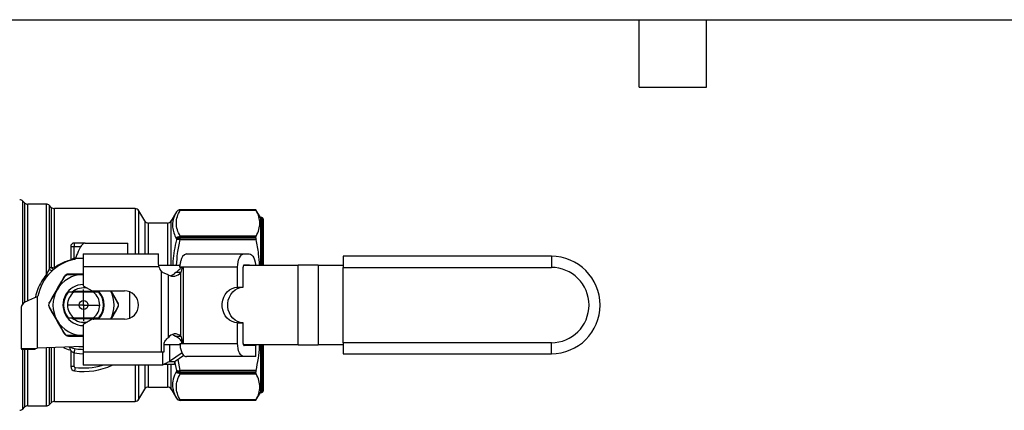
# Model space of a CAD drawing. Header units: inches. Extents: x 0.5 to 21.5, y 0.5 to 16.5.
# Tile 5 of 12: x 5.2 to 13.9, y 13 to 16.5. Entities that reach past the tile are written whole.
import ezdxf

# ---------------------------------------------------------------- set-up
doc = ezdxf.new("R2010")
doc.units = ezdxf.units.IN
doc.header["$LTSCALE"] = 2
doc.header["$MEASUREMENT"] = 0
doc.linetypes.add('SLD-Center', pattern=[0.75, 0.6, -0.05, 0.05, -0.05])
doc.linetypes.add('SLD-Solid', pattern=[0])
doc.layers.add('CENTER', color=40, linetype='SLD-Center')
doc.layers.add('TEXT', color=140, linetype='SLD-Solid', lineweight=25)

# ---------------------------------------------------------------- blocks, each defined once
blk = doc.blocks.new('SW_CENTERMARKSYMBOL_1')
at = {"layer": 'CENTER', "color": 0}
for p, q in [((0, 0.1), (0, 0.1394)), ((0, 0), (0, 0.1)), ((-0.1, 0), (-0.1394, 0)), ((0, 0), (-0.1, 0)), ((0, 0), (0, -0.1)), ((0, 0), (0.1, 0)), ((0.1, 0), (0.1394, 0)), ((0, -0.1), (0, -0.1394))]:
    blk.add_line(p, q, dxfattribs=at)

msp = doc.modelspace()

# ---------------------------------------------------------------- linework, layer by layer
for p, q in [((5.2409, 14.8722), (5.2246, 14.8885)), ((5.2246, 13.9739), (5.2246, 14.8885)), ((5.2409, 14.8722), (5.2409, 13.987)), ((5.433, 14.8607), (5.2688, 14.8607)), ((5.2688, 14.003), (5.2688, 14.8607)), ((5.433, 14.8607), (5.433, 14.2322)), ((5.4771, 14.8328), (5.4608, 14.8492)), ((5.4608, 14.2889), (5.4608, 14.8492)), ((5.4771, 14.8328), (5.4771, 14.3011)), ((6.2218, 14.8213), (5.505, 14.8213)), ((5.505, 14.2966), (5.505, 14.8213)), ((6.2218, 14.8213), (6.2218, 14.4214)), ((6.3071, 14.713), (6.2559, 14.8016)), ((6.2559, 14.4214), (6.2559, 14.8016)), ((6.5888, 14.7918), (6.5433, 14.713)), ((6.5888, 14.7918), (6.5888, 14.7918)), ((7.2953, 14.8115), (6.6229, 14.8115)), ((6.6229, 14.8114), (6.6229, 14.8115)), ((6.6229, 14.8084), (6.6229, 14.8114)), ((7.2953, 14.8114), (6.6229, 14.8114)), ((6.6229, 14.8084), (7.2969, 14.8084)), ((7.3351, 14.7426), (7.2953, 14.8115)), ((7.2953, 14.8114), (7.2953, 14.8115)), ((6.3071, 14.713), (6.3071, 14.4214)), ((6.5433, 14.3193), (6.5433, 14.713)), ((7.3469, 14.7426), (7.3351, 14.7426)), ((7.3351, 14.7426), (7.3351, 14.3193)), ((7.3469, 14.7426), (7.3469, 14.3193)), ((7.3587, 14.7308), (7.3587, 14.3193)), ((6.5092, 14.6934), (6.3412, 14.6934)), ((6.3412, 14.4214), (6.3412, 14.6934)), ((6.5092, 14.6934), (6.5092, 14.3193)), ((6.5888, 14.5542), (6.5888, 14.5451)), ((6.6229, 14.5682), (6.6229, 14.5765)), ((7.2969, 14.5765), (6.6229, 14.5765)), ((6.6229, 14.5589), (6.6229, 14.5682)), ((6.6229, 14.5682), (7.2953, 14.5682)), ((6.6229, 14.5463), (6.6229, 14.5589)), ((7.2953, 14.5589), (6.6229, 14.5589)), ((6.6229, 14.5463), (7.2969, 14.5463)), ((7.2953, 14.5589), (7.2953, 14.5682)), ((5.6501, 14.4847), (5.6501, 14.3645)), ((5.6501, 14.4847), (5.6816, 14.4847)), ((5.777, 14.5162), (5.6816, 14.5162)), ((5.6816, 14.5162), (5.6816, 14.4847)), ((5.6816, 14.3821), (5.6816, 14.4847)), ((5.6816, 14.4847), (5.74, 14.4847)), ((5.777, 14.5162), (6.158, 14.5162)), ((6.158, 14.4214), (6.158, 14.5162)), ((5.6932, 14.3842), (5.6816, 14.3821)), ((5.6816, 14.3821), (5.6839, 14.3704)), ((5.6855, 14.3708), (5.6913, 14.3784)), ((5.7605, 14.3784), (5.6913, 14.3784)), ((5.7605, 14.4214), (5.7605, 14.3033)), ((5.7605, 14.4214), (6.4298, 14.4214)), ((6.4298, 14.3571), (6.4298, 14.4214)), ((6.6799, 14.4195), (7.1913, 14.4195)), ((7.1913, 14.4195), (7.2351, 14.4195)), ((9.9201, 14.3981), (8.0697, 14.3981)), ((8.0697, 14.3981), (8.0697, 14.2997)), ((9.9201, 14.3981), (9.9201, 14.2997)), ((5.5116, 14.2898), (5.505, 14.2966)), ((6.4339, 14.3033), (5.7605, 14.3033)), ((5.7605, 14.3033), (5.7605, 14.1365)), ((6.4321, 14.3193), (6.6197, 14.3193)), ((6.4569, 13.5499), (6.4569, 14.2601)), ((6.6376, 14.3014), (6.6169, 14.3014)), ((6.6379, 14.3014), (6.6376, 14.3014)), ((6.649, 14.3014), (6.6379, 14.3014)), ((7.1323, 14.3014), (6.649, 14.3014)), ((6.649, 14.3014), (6.649, 13.6247)), ((7.1323, 14.1225), (7.1323, 14.3014)), ((7.1815, 14.1225), (7.1815, 14.3014)), ((7.1835, 14.3193), (7.6721, 14.3193)), ((7.1913, 14.3211), (7.2351, 14.3211)), ((7.6721, 13.6107), (7.6721, 14.3193)), ((7.8493, 14.3193), (7.6721, 14.3193)), ((7.8493, 14.3193), (7.8493, 13.6107)), ((7.8493, 14.3193), (8.0697, 14.3193)), ((8.0697, 14.2997), (9.9201, 14.2997)), ((8.0697, 13.6304), (8.0697, 14.2997)), ((6.5159, 14.2338), (6.5159, 13.6749)), ((6.6293, 14.2532), (6.5801, 14.2532)), ((6.6293, 13.6878), (6.6293, 14.2532)), ((5.8581, 14.0853), (5.6704, 14.0853)), ((5.6714, 14.0861), (5.8571, 14.0861)), ((5.7605, 14.1365), (5.8393, 14.091)), ((5.8393, 14.091), (6.1267, 14.091)), ((7.1323, 14.1225), (7.1815, 14.1225)), ((5.3509, 14.038), (5.3584, 14.0438)), ((5.3509, 14.038), (5.3509, 13.5806)), ((5.8518, 14.0782), (5.6768, 14.0782)), ((6.1752, 13.8487), (6.1752, 14.0813)), ((5.2131, 13.5765), (5.2131, 13.9522)), ((5.6704, 13.8447), (5.8581, 13.8447)), ((5.8571, 13.844), (5.6714, 13.844)), ((5.6768, 13.8518), (5.8518, 13.8518)), ((5.8393, 13.839), (5.7605, 13.7936)), ((6.1267, 13.839), (5.8393, 13.839)), ((5.7605, 13.7936), (5.7605, 13.5499)), ((7.1323, 13.6247), (7.1323, 13.8075)), ((7.1323, 13.8075), (7.1815, 13.8075)), ((7.1815, 13.6247), (7.1815, 13.8075)), ((6.5801, 13.6878), (6.6293, 13.6878)), ((5.3312, 13.5765), (5.2131, 13.5765)), ((5.2131, 13.5765), (5.2131, 13.5713)), ((5.3312, 13.5713), (5.2131, 13.5713)), ((5.2246, 13.0415), (5.2246, 13.5713)), ((5.2409, 13.5713), (5.2409, 13.0578)), ((5.2688, 13.0693), (5.2688, 13.5713)), ((5.3312, 13.5765), (5.3312, 13.5713)), ((5.7605, 13.5959), (5.3509, 13.5806)), ((5.433, 13.5837), (5.433, 13.0693)), ((5.4608, 13.0809), (5.4608, 13.5847)), ((5.4771, 13.5853), (5.4771, 13.0972)), ((5.505, 13.1087), (5.505, 13.5864)), ((5.6501, 13.5601), (5.6501, 13.4189)), ((5.7605, 13.5922), (5.7227, 13.5945)), ((6.4798, 13.5499), (6.4798, 13.6166)), ((6.6213, 13.6107), (6.4798, 13.6107)), ((6.5285, 13.6107), (6.5285, 13.4635)), ((6.6205, 13.6247), (6.6392, 13.6247)), ((6.6392, 13.6247), (6.649, 13.6247)), ((6.649, 13.6247), (7.1323, 13.6247)), ((7.6721, 13.6107), (7.1835, 13.6107)), ((7.2942, 13.605), (7.1913, 13.605)), ((7.2449, 13.6107), (7.2449, 13.6043)), ((7.2942, 13.6043), (7.2449, 13.6043)), ((7.2942, 13.6107), (7.2942, 13.6043)), ((7.2942, 13.5066), (7.2942, 13.605)), ((7.3351, 13.6107), (7.3351, 13.1875)), ((7.3469, 13.6107), (7.3469, 13.1875)), ((7.3587, 13.6107), (7.3587, 13.1993)), ((7.6721, 13.6107), (7.8493, 13.6107)), ((8.0697, 13.6107), (7.8493, 13.6107)), ((9.9201, 13.6304), (8.0697, 13.6304)), ((8.0697, 13.6304), (8.0697, 13.5319)), ((9.9201, 13.5319), (9.9201, 13.6304)), ((5.6816, 13.4189), (5.6816, 13.5399)), ((5.7605, 13.5499), (6.4569, 13.5499)), ((5.7605, 13.5499), (5.7605, 13.4318)), ((6.4569, 13.5499), (6.4692, 13.5499)), ((6.4692, 13.5499), (6.4798, 13.5499)), ((6.4692, 13.4318), (6.4692, 13.5499)), ((6.4695, 13.4357), (6.4695, 13.5499)), ((6.6391, 13.5394), (6.5285, 13.4635)), ((6.6557, 13.517), (6.5777, 13.4635)), ((6.6229, 13.3837), (6.6038, 13.4814)), ((7.1913, 13.5066), (6.6799, 13.5066)), ((7.2942, 13.5066), (7.1913, 13.5066)), ((8.0697, 13.5319), (9.9201, 13.5319)), ((5.6816, 13.4189), (5.6501, 13.4189)), ((5.6884, 13.4111), (5.6841, 13.3799)), ((6.4692, 13.4318), (5.7605, 13.4318)), ((6.2218, 13.4318), (6.2218, 13.1087)), ((6.2559, 13.1284), (6.2559, 13.4318)), ((6.3071, 13.4318), (6.3071, 13.217)), ((6.3412, 13.2367), (6.3412, 13.4318)), ((6.4695, 13.4357), (6.4749, 13.4357)), ((6.5688, 13.4357), (6.4749, 13.4357)), ((6.5092, 13.4357), (6.5092, 13.2367)), ((6.5285, 13.4635), (6.5777, 13.4635)), ((6.5433, 13.217), (6.5433, 13.4357)), ((6.5735, 13.4633), (6.5888, 13.385)), ((6.5888, 13.385), (6.5888, 13.3759)), ((7.2969, 13.3837), (6.6229, 13.3837)), ((6.6229, 13.3712), (6.6229, 13.3837)), ((6.6229, 13.3712), (7.2953, 13.3712)), ((6.6229, 13.3618), (6.6229, 13.3712)), ((6.6229, 13.3535), (6.6229, 13.3618)), ((7.2953, 13.3618), (6.6229, 13.3618)), ((6.6229, 13.3535), (7.2969, 13.3535)), ((7.2953, 13.3618), (7.2953, 13.3712)), ((6.2559, 13.1284), (6.3071, 13.217)), ((6.3412, 13.2367), (6.5092, 13.2367)), ((6.5433, 13.217), (6.5888, 13.1382)), ((6.5888, 13.1383), (6.5888, 13.1382)), ((7.2969, 13.1216), (6.6229, 13.1216)), ((6.6229, 13.1186), (6.6229, 13.1216)), ((7.2953, 13.1186), (7.3351, 13.1875)), ((7.3351, 13.1875), (7.3469, 13.1875)), ((5.2246, 13.0415), (5.2409, 13.0578)), ((5.2688, 13.0693), (5.433, 13.0693)), ((5.4608, 13.0809), (5.4771, 13.0972)), ((5.505, 13.1087), (6.2218, 13.1087)), ((6.6229, 13.1186), (7.2953, 13.1186)), ((6.6229, 13.1186), (7.2953, 13.1186)), ((6.6229, 13.1186), (6.6229, 13.1186)), ((7.2953, 13.1186), (7.2953, 13.1186))]:
    msp.add_line(p, q)
at = {"flags": 128}
for points in [[(7.1323, 14.3014), (7.1334, 14.3244), (7.1368, 14.3466), (7.1422, 14.367), (7.1496, 14.3849), (7.1585, 14.3996), (7.1687, 14.4105), (7.1798, 14.4172), (7.1913, 14.4195)], [(7.2351, 14.4195), (7.2466, 14.4172), (7.2577, 14.4105), (7.2679, 14.3996), (7.2769, 14.3849), (7.2842, 14.367), (7.2897, 14.3466), (7.293, 14.3244), (7.2935, 14.3193)], [(5.8657, 14.0789), (5.8599, 14.0839), (5.8503, 14.091)], [(7.1323, 13.8075), (7.1072, 13.8102), (7.083, 13.8182), (7.0605, 13.8311), (7.0404, 13.8486), (7.0234, 13.8701), (7.0102, 13.8948), (7.0011, 13.9219), (6.9965, 13.9505), (6.9965, 13.9795), (7.0011, 14.0081), (7.0102, 14.0352), (7.0234, 14.0599), (7.0404, 14.0814), (7.0605, 14.0989), (7.083, 14.1119), (7.1072, 14.1198), (7.1323, 14.1225)], [(7.1815, 13.8075), (7.1564, 13.8102), (7.1322, 13.8182), (7.1097, 13.8311), (7.0896, 13.8486), (7.0727, 13.8701), (7.0594, 13.8948), (7.0503, 13.9219), (7.0457, 13.9505), (7.0457, 13.9795), (7.0503, 14.0081), (7.0594, 14.0352), (7.0727, 14.0599), (7.0896, 14.0814), (7.1097, 14.0989), (7.1322, 14.1119), (7.1564, 14.1198), (7.1815, 14.1225)], [(5.8503, 13.839), (5.8524, 13.8405), (5.8644, 13.8499)], [(6.5536, 13.7046), (6.567, 13.698), (6.5801, 13.6878)], [(6.6213, 13.6095), (6.6236, 13.5888), (6.6278, 13.5692), (6.6336, 13.5514), (6.6409, 13.536), (6.6495, 13.5235), (6.6591, 13.5142), (6.6693, 13.5085), (6.6799, 13.5066)], [(7.1913, 13.5066), (7.1798, 13.5089), (7.1687, 13.5156), (7.1585, 13.5265), (7.1496, 13.5412), (7.1422, 13.5591), (7.1368, 13.5795), (7.1334, 13.6017), (7.1323, 13.6247)], [(5.6816, 13.5399), (5.7289, 13.5334), (5.7605, 13.532)]]:
    msp.add_lwpolyline(points, dxfattribs=at)
for radius in [0.0394, 0.00511]:
    msp.add_circle((5.7643, 13.965), radius)
for centre, radius, start, end in [((5.1968, 14.8607), 0.0394, 45, 90), ((5.2688, 14.9001), 0.0394, 225, 270), ((5.433, 14.8213), 0.0394, 45, 90), ((5.505, 14.8607), 0.0394, 225, 270), ((6.2218, 14.7819), 0.0394, 30, 90), ((6.6229, 14.7721), 0.0394, 90, 150), ((6.6229, 14.7721), 0.0394, 89.99967, 149.99883), ((6.3412, 14.7327), 0.0394, 210, 270), ((6.5092, 14.7327), 0.0394, 270, 330), ((7.3469, 14.7308), 0.0118, 0, 90), ((6.6211, 14.5242), 0.044, 87.62097, 137.1048), ((6.621, 14.5145), 0.0444, 87.56404, 136.53769), ((5.6816, 14.4847), 0.0315, 90, 180), ((5.7643, 13.965), 0.4134, 100.98058, 169.01942), ((6.6974, 14.3522), 0.0695, 104.61144, 174.86627), ((9.9201, 13.965), 0.4331, 270, 90), ((5.5035, 14.3766), 0.08, 250.73716, 271.03569), ((6.542, 14.3331), 0.1122, 195.39587, 220.6259), ((7.2151, 14.3018), 0.0336, 160.26712, 180.80823), ((7.1917, 14.3147), 0.00634, 92.96763, 133.16194), ((7.2348, 14.3147), 0.00634, 46.83806, 87.03237), ((9.9201, 13.965), 0.3346, 270, 90), ((5.7643, 13.965), 0.2717, 90.78516, 150), ((6.5614, 14.3091), 0.088, 238.87131, 320.53786), ((6.5086, 14.3146), 0.0943, 287.22659, 319.33132), ((5.7643, 13.965), 0.2717, 150, 210), ((5.7643, 13.965), 0.1831, 91.16512, 210), ((5.7643, 13.965), 0.1526, 76.04734, 131.58743), ((5.7643, 13.965), 0.1831, 316.51442, 43.48558), ((5.7643, 13.965), 0.2717, 332.36947, 27.63053), ((6.1267, 13.965), 0.126, 270, 90), ((5.7643, 13.965), 0.1772, 140.29098, 219.70902), ((5.7643, 13.965), 0.1431, 127.70738, 232.29262), ((5.7643, 13.965), 0.1431, 307.70738, 52.29262), ((5.7643, 13.965), 0.1772, 320.29098, 39.70902), ((5.7643, 13.965), 0.2717, 210, 269.21484), ((5.7643, 13.965), 0.1831, 210, 268.83488), ((5.7643, 13.965), 0.1526, 228.95777, 283.95266), ((6.5779, 13.6354), 0.0734, 45.54993, 147.49039), ((5.7643, 13.965), 0.3937, 251.61429, 269.45825), ((7.2151, 13.6243), 0.0336, 179.19177, 199.73288), ((7.1926, 13.6136), 0.00866, 199.74898, 261.67218), ((5.6895, 13.4189), 0.0394, 180, 262.20007), ((5.6895, 13.4189), 0.00787, 180, 262.20007), ((5.7643, 13.965), 0.5906, 262.20007, 295.4593), ((5.7643, 13.965), 0.5591, 262.20007, 287.49219), ((6.621, 13.4155), 0.0444, 223.46231, 272.43596), ((6.6211, 13.4058), 0.044, 222.8952, 272.37903), ((6.3412, 13.1973), 0.0394, 90, 150), ((6.5092, 13.1973), 0.0394, 30, 90), ((6.2218, 13.1481), 0.0394, 270, 330), ((6.6229, 13.158), 0.0394, 210.00117, 270.00033), ((6.6229, 13.1579), 0.0394, 210, 270), ((7.3469, 13.1993), 0.0118, 270, 0), ((5.1968, 13.0693), 0.0394, 270, 315), ((5.2688, 13.03), 0.0394, 90, 135), ((5.433, 13.1087), 0.0394, 270, 315), ((5.505, 13.0693), 0.0394, 90, 135)]:
    msp.add_arc(centre, radius, start, end)
for points, knots in [([(6.5888, 14.7918), (6.5642, 14.7483), (6.5421, 14.6691), (6.5703, 14.5881), (6.5888, 14.5542)], [0, 0, 0, 0, 0.88516, 1.54903, 1.54903, 1.54903, 1.54903]), ([(6.6229, 14.5765), (6.6121, 14.5955), (6.6035, 14.6148), (6.5918, 14.6536), (6.5887, 14.6731), (6.589, 14.7315), (6.6014, 14.7704), (6.6229, 14.8084)], [0, 0, 0, 0, 0.25, 0.25, 0.5, 0.5, 1, 1, 1, 1]), ([(7.2969, 14.5765), (7.3082, 14.5972), (7.3162, 14.6169), (7.3269, 14.6552), (7.3294, 14.6738), (7.3294, 14.7111), (7.3269, 14.7298), (7.3162, 14.7681), (7.3082, 14.7877), (7.2969, 14.8084)], [0, 0, 0, 0, 0.25, 0.25, 0.5, 0.5, 0.75, 0.75, 1, 1, 1, 1]), ([(6.5888, 14.5451), (6.5821, 14.513), (6.5689, 14.4498), (6.5588, 14.3743), (6.5575, 14.331), (6.5571, 14.3193)], [0, 0, 0, 0, 0.430385, 0.847078, 1, 1, 1, 1]), ([(6.5911, 14.3193), (6.5933, 14.3544), (6.5981, 14.4307), (6.6142, 14.5057), (6.6229, 14.5463)], [0, 0, 0, 0, 0.458669, 1, 1, 1, 1]), ([(7.3274, 14.3193), (7.3255, 14.3528), (7.3211, 14.4291), (7.3056, 14.5041), (7.2969, 14.5463)], [0, 0, 0, 0, 0.438076, 1, 1, 1, 1]), ([(5.777, 14.5162), (5.7732, 14.5162), (5.7694, 14.5152), (5.758, 14.5092), (5.7504, 14.5012), (5.7351, 14.4785), (5.7275, 14.464), (5.7151, 14.4369), (5.7103, 14.4257), (5.7008, 14.4024), (5.6961, 14.3904), (5.6913, 14.3784)], [0, 0, 0, 0, 0.0789561, 0.0789561, 0.2372305, 0.2372305, 0.3954967, 0.3954967, 0.494179, 0.494179, 0.5928616, 0.5928616, 0.5928616, 0.5928616]), ([(5.6501, 14.3644), (5.6496, 14.3643), (5.6317, 14.3607), (5.598, 14.3481), (5.5495, 14.3263), (5.5199, 14.3066), (5.505, 14.2966)], [0, 0, 0, 0, 0.009544, 0.334213, 0.662661, 1, 1, 1, 1]), ([(5.6501, 14.3645), (5.6501, 14.3645), (5.6502, 14.3646), (5.6507, 14.365), (5.6515, 14.3656), (5.6528, 14.3665), (5.6545, 14.3677), (5.6567, 14.3691), (5.6594, 14.3708), (5.6636, 14.3733), (5.6692, 14.3764), (5.6756, 14.3796), (5.6798, 14.3813), (5.6816, 14.3821)], [0, 0, 0, 0, 0.0578432, 0.119076, 0.1840205, 0.2529464, 0.3260799, 0.4036097, 0.4856945, 0.5831403, 0.7440138, 0.8897142, 1, 1, 1, 1]), ([(6.4339, 14.3033), (6.4325, 14.3126), (6.4315, 14.3218), (6.4302, 14.34), (6.4298, 14.3488), (6.4298, 14.3571)], [0, 0, 0, 0, 0.5, 0.5, 1, 1, 1, 1]), ([(6.6282, 14.3584), (6.6258, 14.3497), (6.6236, 14.3404), (6.6198, 14.3211), (6.6182, 14.3112), (6.6169, 14.3014)], [0, 0, 0, 0, 0.5, 0.5, 1, 1, 1, 1]), ([(5.484, 14.2672), (5.4823, 14.268), (5.478, 14.2699), (5.4718, 14.2748), (5.4655, 14.2813), (5.4624, 14.2863), (5.4608, 14.2889)], [0, 0, 0, 0, 0.184073, 0.456167, 0.728067, 1, 1, 1, 1]), ([(5.4978, 14.2803), (5.4969, 14.2807), (5.4934, 14.2825), (5.488, 14.2868), (5.4818, 14.2933), (5.4788, 14.2983), (5.4771, 14.3011)], [0, 0, 0, 0, 0.106789, 0.425131, 0.681168, 1, 1, 1, 1]), ([(6.5159, 14.2338), (6.5065, 14.2368), (6.4966, 14.2404), (6.4765, 14.2491), (6.4665, 14.2541), (6.4569, 14.2601)], [0, 0, 0, 0, 0.5, 0.5, 1, 1, 1, 1]), ([(6.5801, 14.2532), (6.5895, 14.2589), (6.5993, 14.2656), (6.6173, 14.2815), (6.6255, 14.2906), (6.6315, 14.3014)], [0, 0, 0, 0, 0.5, 0.5, 1, 1, 1, 1]), ([(6.6379, 14.3014), (6.6371, 14.2932), (6.6361, 14.2851), (6.6332, 14.269), (6.6314, 14.261), (6.6293, 14.2532)], [0, 0, 0, 0, 0.5, 0.5, 1, 1, 1, 1]), ([(5.433, 14.2322), (5.4177, 14.2132), (5.3875, 14.1754), (5.3569, 14.1091), (5.3399, 14.0607), (5.3376, 14.0344), (5.3375, 14.0326)], [0, 0, 0, 0, 0.328627, 0.651817, 0.976251, 1, 1, 1, 1]), ([(5.4445, 14.2243), (5.4441, 14.2245), (5.4407, 14.2264), (5.4366, 14.2295), (5.433, 14.2322)], [0, 0, 0, 0, 0.114544, 1, 1, 1, 1]), ([(5.5926, 14.219), (5.5708, 14.181), (5.5482, 14.1419), (5.503, 14.0637), (5.4804, 14.0246), (5.4585, 13.9867)], [0, 0, 0, 0, 0.5, 0.5, 1, 1, 1, 1]), ([(5.5973, 14.2183), (5.5959, 14.2189), (5.5938, 14.2195), (5.5928, 14.2192), (5.5926, 14.219)], [0, 0, 0, 0, 0.571429, 1, 1, 1, 1]), ([(5.6284, 14.2363), (5.6286, 14.2377), (5.6291, 14.2399), (5.6298, 14.2406), (5.6302, 14.2406)], [0, 0, 0, 0, 0.571429, 1, 1, 1, 1]), ([(5.6284, 14.2363), (5.6507, 14.2364), (5.6942, 14.2366), (5.7388, 14.2366), (5.7605, 14.2367)], [0, 0, 0, 0, 0.5137801, 1, 1, 1, 1]), ([(5.7605, 14.2406), (5.7564, 14.2406), (5.7323, 14.2406), (5.6883, 14.2406), (5.6496, 14.2406), (5.6302, 14.2406)], [0, 0, 0, 0, 0.095052, 0.547225, 1, 1, 1, 1]), ([(5.4614, 13.983), (5.4802, 14.0159), (5.5028, 14.0555), (5.5257, 14.0952), (5.529, 14.1008)], [0, 0, 0, 0, 0.2952694, 0.3444157, 0.3444157, 0.3444157, 0.3444157]), ([(6.0052, 14.091), (6.0145, 14.0748), (6.0354, 14.0383), (6.0558, 14.0027), (6.0671, 13.983)], [0, 0, 0, 0, 0.444734, 1, 1, 1, 1]), ([(6.07, 13.9867), (6.0576, 14.0081), (6.0378, 14.0425), (6.0174, 14.0777), (6.0097, 14.091)], [0, 0, 0, 0, 0.623211, 1, 1, 1, 1]), ([(5.3509, 14.038), (5.3412, 14.0342), (5.3316, 14.0304), (5.3033, 14.0189), (5.2855, 14.0113), (5.2542, 13.996), (5.2412, 13.9885), (5.2255, 13.976), (5.2209, 13.9713), (5.2147, 13.9617), (5.2131, 13.957), (5.2131, 13.9522)], [0, 0, 0, 0, 0.0789561, 0.0789561, 0.2372305, 0.2372305, 0.3954967, 0.3954967, 0.494179, 0.494179, 0.5928616, 0.5928616, 0.5928616, 0.5928616]), ([(5.4614, 13.983), (5.4602, 13.9839), (5.4586, 13.9854), (5.4584, 13.9864), (5.4585, 13.9867)], [0, 0, 0, 0, 0.571429, 1, 1, 1, 1]), ([(5.4614, 13.9471), (5.4602, 13.9462), (5.4586, 13.9446), (5.4584, 13.9436), (5.4585, 13.9434)], [0, 0, 0, 0, 0.571429, 1, 1, 1, 1]), ([(5.4585, 13.9434), (5.4804, 13.9055), (5.503, 13.8664), (5.5482, 13.7881), (5.5708, 13.749), (5.5926, 13.7111)], [0, 0, 0, 0, 0.5, 0.5, 1, 1, 1, 1]), ([(6.0671, 13.9471), (6.056, 13.9277), (6.0357, 13.8921), (6.0147, 13.8556), (6.0052, 13.839)], [0, 0, 0, 0, 0.545054, 1, 1, 1, 1]), ([(6.0097, 13.839), (6.0102, 13.8398), (6.0206, 13.8578), (6.0409, 13.893), (6.0603, 13.9266), (6.07, 13.9434)], [0, 0, 0, 0, 0.02172, 0.510524, 1, 1, 1, 1]), ([(6.07, 13.9867), (6.0701, 13.9864), (6.0699, 13.9854), (6.0683, 13.9839), (6.0671, 13.983)], [0, 0, 0, 0, 0.428571, 1, 1, 1, 1]), ([(6.07, 13.9434), (6.0701, 13.9436), (6.0699, 13.9446), (6.0683, 13.9462), (6.0671, 13.9471)], [0, 0, 0, 0, 0.428571, 1, 1, 1, 1]), ([(5.5973, 13.7117), (5.5782, 13.7445), (5.5552, 13.7838), (5.5323, 13.8235), (5.529, 13.8292)], [0, 0, 0, 0, 0.2952665, 0.3443822, 0.3443822, 0.3443822, 0.3443822]), ([(5.5926, 13.7111), (5.5928, 13.7108), (5.5938, 13.7105), (5.5959, 13.7111), (5.5973, 13.7117)], [0, 0, 0, 0, 0.428571, 1, 1, 1, 1]), ([(5.6302, 13.6894), (5.6298, 13.6894), (5.6291, 13.6901), (5.6286, 13.6923), (5.6284, 13.6938)], [0, 0, 0, 0, 0.428571, 1, 1, 1, 1]), ([(5.7605, 13.6934), (5.7393, 13.6934), (5.6946, 13.6936), (5.6512, 13.6937), (5.6284, 13.6938)], [0, 0, 0, 0, 0.4765032, 1, 1, 1, 1]), ([(5.6302, 13.6894), (5.6549, 13.6894), (5.6978, 13.6894), (5.7419, 13.6894), (5.7605, 13.6894)], [0, 0, 0, 0, 0.576469, 1, 1, 1, 1]), ([(6.4798, 13.6166), (6.4798, 13.6227), (6.481, 13.6287), (6.4851, 13.6401), (6.488, 13.6454), (6.4983, 13.6601), (6.5071, 13.6681), (6.5159, 13.6749)], [0, 0, 0, 0, 0.25, 0.25, 0.5, 0.5, 1, 1, 1, 1]), ([(6.6394, 13.6247), (6.6388, 13.6285), (6.6377, 13.6322), (6.6349, 13.6393), (6.6331, 13.6428), (6.627, 13.6525), (6.6219, 13.6583), (6.6107, 13.6686), (6.6047, 13.6731), (6.5924, 13.6812), (6.5862, 13.6847), (6.5801, 13.6878)], [0, 0, 0, 0, 0.125, 0.125, 0.25, 0.25, 0.5, 0.5, 0.75, 0.75, 1, 1, 1, 1]), ([(6.6293, 13.6878), (6.6309, 13.6828), (6.6323, 13.6776), (6.6347, 13.6672), (6.6357, 13.662), (6.638, 13.6461), (6.6389, 13.6354), (6.6392, 13.6247)], [0, 0, 0, 0, 0.25, 0.25, 0.5, 0.5, 1, 1, 1, 1]), ([(5.2131, 13.5765), (5.2131, 13.5766), (5.214, 13.5768), (5.2192, 13.5773), (5.226, 13.5777), (5.2458, 13.5784), (5.2586, 13.5787), (5.2848, 13.5793), (5.2972, 13.5796), (5.3235, 13.5801), (5.3371, 13.5804), (5.3509, 13.5806)], [0, 0, 0, 0, 0.0682639, 0.0682639, 0.2050479, 0.2050479, 0.3418248, 0.3418248, 0.4465034, 0.4465034, 0.5511816, 0.5511816, 0.5511816, 0.5511816]), ([(5.5846, 13.5893), (5.6035, 13.5805), (5.6243, 13.5709), (5.6471, 13.5668), (5.6491, 13.5664)], [0, 0, 0, 0, 0.909179, 1, 1, 1, 1]), ([(5.6501, 13.5601), (5.6498, 13.5641), (5.6491, 13.572), (5.6434, 13.5826), (5.6384, 13.5892), (5.6348, 13.5912), (5.6347, 13.5912)], [0, 0, 0, 0, 0.330635, 0.661269, 0.991904, 1, 1, 1, 1]), ([(5.6501, 13.5601), (5.6501, 13.5601), (5.6524, 13.5581), (5.663, 13.5498), (5.6746, 13.543), (5.6816, 13.5399)], [0, 0, 0, 0, 0.0818822, 0.1637643, 0.2865875, 0.2865875, 0.2865875, 0.2865875]), ([(5.6816, 13.5399), (5.6838, 13.5515), (5.6877, 13.5715), (5.6891, 13.5786), (5.6891, 13.5786)], [0, 0, 0, 0, 0.571429, 1, 1, 1, 1]), ([(6.6205, 13.6247), (6.6206, 13.6222), (6.6208, 13.6196), (6.621, 13.6146), (6.6212, 13.612), (6.6213, 13.6095)], [0, 0, 0, 0, 0.01941287, 0.01941287, 0.03883985, 0.03883985, 0.03883985, 0.03883985]), ([(7.2969, 13.3837), (7.3041, 13.4197), (7.3179, 13.4897), (7.3272, 13.5657), (7.3276, 13.6055), (7.3277, 13.6107)], [0, 0, 0, 0, 0.479578, 0.931754, 1, 1, 1, 1]), ([(6.4749, 13.4357), (6.4793, 13.4404), (6.4863, 13.445), (6.5046, 13.4543), (6.5158, 13.4589), (6.5285, 13.4635)], [0, 0, 0, 0, 0.1171489, 0.1171489, 0.2342978, 0.2342978, 0.2342978, 0.2342978]), ([(6.5777, 13.4635), (6.5756, 13.4589), (6.5737, 13.4543), (6.5707, 13.445), (6.5695, 13.4404), (6.5688, 13.4357)], [0, 0, 0, 0, 0.03999809, 0.03999809, 0.07999618, 0.07999618, 0.07999618, 0.07999618]), ([(6.5888, 13.3759), (6.5642, 13.3306), (6.5421, 13.2495), (6.5703, 13.1709), (6.5888, 13.1383)], [0, 0, 0, 0, 0.88516, 1.54903, 1.54903, 1.54903, 1.54903]), ([(6.6229, 13.1216), (6.6121, 13.1406), (6.6035, 13.1599), (6.5918, 13.1986), (6.5887, 13.2182), (6.589, 13.2766), (6.6014, 13.3155), (6.6229, 13.3535)], [0, 0, 0, 0, 0.25, 0.25, 0.5, 0.5, 1, 1, 1, 1]), ([(7.2969, 13.1216), (7.3082, 13.1423), (7.3162, 13.1619), (7.3269, 13.2002), (7.3294, 13.2189), (7.3294, 13.2562), (7.3269, 13.2749), (7.3162, 13.3132), (7.3082, 13.3328), (7.2969, 13.3535)], [0, 0, 0, 0, 0.25, 0.25, 0.5, 0.5, 0.75, 0.75, 1, 1, 1, 1])]:
    msp.add_open_spline(points, degree=3, knots=knots)
for points in [[(6.6229, 14.8084), (6.6159, 14.809), (6.602, 14.8065), (6.592, 14.7973), (6.5888, 14.7918)], [(7.2953, 14.8114), (7.2953, 14.8114), (7.2959, 14.8104), (7.2969, 14.8084)], [(6.5888, 14.5542), (6.592, 14.5603), (6.602, 14.5711), (6.6159, 14.5759), (6.6229, 14.5765)], [(6.6229, 14.5463), (6.6159, 14.5477), (6.602, 14.549), (6.592, 14.5468), (6.5888, 14.5451)], [(7.2969, 14.5765), (7.2959, 14.5746), (7.2953, 14.5718), (7.2953, 14.5682)], [(7.2953, 14.5589), (7.2953, 14.5552), (7.2959, 14.551), (7.2969, 14.5463)], [(5.4608, 14.2889), (5.4528, 14.2733), (5.4425, 14.2538), (5.433, 14.2322)], [(5.4771, 14.3011), (5.4717, 14.2972), (5.4662, 14.2931), (5.4608, 14.2889)], [(5.529, 14.1008), (5.5519, 14.1405), (5.575, 14.1801), (5.5973, 14.2183)], [(5.6302, 14.2406), (5.6228, 14.2406), (5.6075, 14.2367), (5.5963, 14.2253), (5.5926, 14.219)], [(5.5973, 14.2183), (5.6004, 14.2236), (5.6097, 14.2329), (5.6223, 14.2362), (5.6284, 14.2363)], [(5.6768, 14.0782), (5.6621, 14.0782), (5.6462, 14.0782), (5.628, 14.0782)], [(5.9006, 14.0782), (5.8823, 14.0782), (5.8665, 14.0782), (5.8518, 14.0782)], [(5.4585, 13.9867), (5.4549, 13.9803), (5.4506, 13.9651), (5.4549, 13.9497), (5.4585, 13.9434)], [(5.4614, 13.9471), (5.4584, 13.9524), (5.455, 13.9651), (5.4584, 13.9777), (5.4614, 13.983)], [(5.529, 13.8292), (5.5061, 13.8689), (5.4833, 13.9086), (5.4614, 13.9471)], [(6.0671, 13.983), (6.0701, 13.9777), (6.0736, 13.9651), (6.0701, 13.9524), (6.0671, 13.9471)], [(6.07, 13.9434), (6.0737, 13.9497), (6.0779, 13.9651), (6.0737, 13.9803), (6.07, 13.9867)], [(5.628, 13.8518), (5.6462, 13.8518), (5.6621, 13.8518), (5.6768, 13.8518)], [(5.8518, 13.8518), (5.8665, 13.8518), (5.8823, 13.8518), (5.9006, 13.8518)], [(5.5926, 13.7111), (5.5963, 13.7047), (5.6075, 13.6934), (5.6228, 13.6894), (5.6302, 13.6894)], [(5.6284, 13.6938), (5.6223, 13.6938), (5.6097, 13.6971), (5.6004, 13.7065), (5.5973, 13.7117)], [(6.5888, 13.385), (6.592, 13.3832), (6.602, 13.381), (6.6159, 13.3823), (6.6229, 13.3837)], [(6.6229, 13.3535), (6.6159, 13.3541), (6.602, 13.3589), (6.592, 13.3697), (6.5888, 13.3759)], [(7.2969, 13.3837), (7.2959, 13.3791), (7.2953, 13.3748), (7.2953, 13.3712)], [(7.2953, 13.3618), (7.2953, 13.3582), (7.2959, 13.3554), (7.2969, 13.3535)], [(6.5888, 13.1383), (6.592, 13.1327), (6.602, 13.1235), (6.6159, 13.121), (6.6229, 13.1216)], [(7.2969, 13.1216), (7.2959, 13.1197), (7.2953, 13.1186), (7.2953, 13.1186)]]:
    msp.add_open_spline(points, degree=3)
at = {"layer": 'TEXT'}
for p, q in [((0.5, 16.5), (21.5, 16.5)), ((10.7, 15.9), (10.7, 16.5)), ((11.3, 15.9), (11.3, 16.5)), ((10.7, 15.9), (11.3, 15.9))]:
    msp.add_line(p, q, dxfattribs=at)

# ---------------------------------------------------------------- block references
at = {"layer": 'CENTER'}
msp.add_blockref('SW_CENTERMARKSYMBOL_1', (5.7643, 13.965), dxfattribs=at)

doc.saveas('drawing.dxf')
